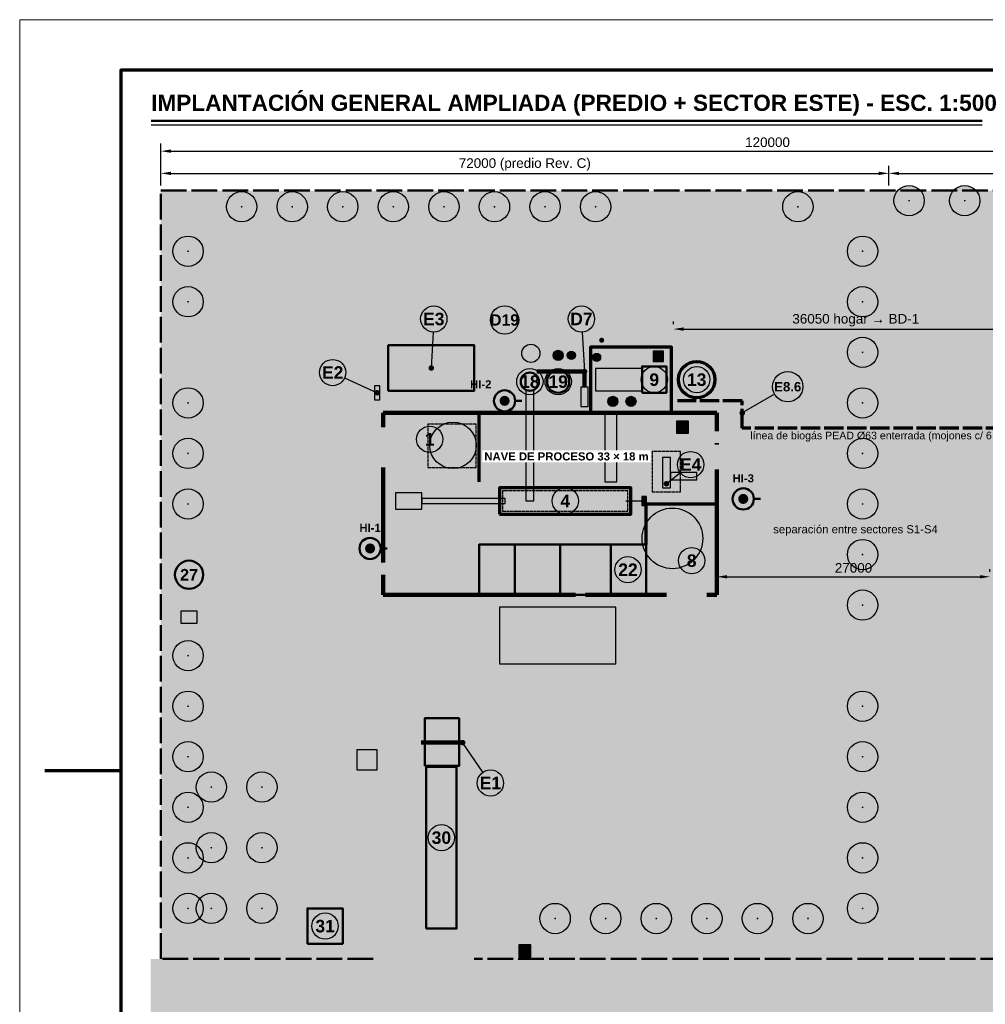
# Model space of a CAD drawing. Header units: millimetres. Extents: x 0 to 420, y 0 to 297.
# Tile 2 of 3: x 0 to 191, y 102 to 297. Entities that reach past the tile are written whole.
import ezdxf
from ezdxf.enums import TextEntityAlignment as Align

# ---------------------------------------------------------------- set-up
doc = ezdxf.new("R2010")
doc.units = ezdxf.units.MM
doc.header["$LTSCALE"] = 0.5
doc.linetypes.add('DASHED', pattern=[1.524, 1.27, -0.254])
for name, color, linetype, lineweight in [('CONTORNO', 7, 'CONTINUOUS', 50), ('COTAS', 7, 'CONTINUOUS', 25), ('FINO', 7, 'CONTINUOUS', 25), ('HOJA', 8, 'CONTINUOUS', 13), ('RECUADRO', 7, 'CONTINUOUS', 70), ('RELLENO', 9, 'CONTINUOUS', 13), ('TEXTO', 7, 'CONTINUOUS', 25)]:
    doc.layers.add(name, color=color, linetype=linetype, lineweight=lineweight)
doc.styles.add('NEGRITA', font='arialbd.ttf')
doc.styles.get("Standard").update_dxf_attribs({"font": 'arial.ttf'})
doc.dimstyles.new('IRAM', dxfattribs={"dimtxt": 2.5, "dimasz": 2.5, "dimexe": 1.5, "dimexo": 1, "dimgap": 0.8, "dimtad": 1, "dimdec": 1, "dimtxsty": 'Standard', "dimcen": 2.5, "dimazin": 3, "dimtfac": 1, "dimtmove": 0, "dimatfit": 3})

msp = doc.modelspace()

# ---------------------------------------------------------------- hatches: boundary and pattern name
at = {"layer": 'COTAS'}
h = msp.add_hatch(color=7, dxfattribs=at)
edge = h.paths.add_edge_path()
edge.add_arc((81.4, 228.1), 0.55, 0, 360)
h = msp.add_hatch(color=7, dxfattribs=at)
edge = h.paths.add_edge_path()
edge.add_arc((111.7, 227.4), 0.55, 0, 360)
h = msp.add_hatch(color=7, dxfattribs=at)
edge = h.paths.add_edge_path()
edge.add_arc((70.7, 223.2), 0.55, 0, 360)
h = msp.add_hatch(color=7, dxfattribs=at)
edge = h.paths.add_edge_path()
edge.add_arc((142.9, 219.2), 0.55, 0, 360)
h = msp.add_hatch(color=7, dxfattribs=at)
edge = h.paths.add_edge_path()
edge.add_arc((127.9, 205.2), 0.55, 0, 360)
h = msp.add_hatch(color=7, dxfattribs=at)
edge = h.paths.add_edge_path()
edge.add_arc((87.6, 154), 0.55, 0, 360)
at = {"layer": 'RELLENO', "true_color": 0xe8f1e0}
msp.add_hatch(color=7, dxfattribs=at).paths.add_polyline_path([(27.9, 111.2), (267.9, 111.2), (267.9, 263.2), (27.9, 263.2)])
at = {"layer": 'RELLENO', "true_color": 0xd0e4c4}
h = msp.add_hatch(color=7, dxfattribs=at)
edge = h.paths.add_edge_path()
edge.add_arc((43.9, 260), 3, 0, 360)
h = msp.add_hatch(color=7, dxfattribs=at)
edge = h.paths.add_edge_path()
edge.add_arc((53.9, 260), 3, 0, 360)
h = msp.add_hatch(color=7, dxfattribs=at)
edge = h.paths.add_edge_path()
edge.add_arc((63.9, 260), 3, 0, 360)
h = msp.add_hatch(color=7, dxfattribs=at)
edge = h.paths.add_edge_path()
edge.add_arc((73.9, 260), 3, 0, 360)
h = msp.add_hatch(color=7, dxfattribs=at)
edge = h.paths.add_edge_path()
edge.add_arc((83.9, 260), 3, 0, 360)
h = msp.add_hatch(color=7, dxfattribs=at)
edge = h.paths.add_edge_path()
edge.add_arc((93.9, 260), 3, 0, 360)
h = msp.add_hatch(color=7, dxfattribs=at)
edge = h.paths.add_edge_path()
edge.add_arc((103.9, 260), 3, 0, 360)
h = msp.add_hatch(color=7, dxfattribs=at)
edge = h.paths.add_edge_path()
edge.add_arc((113.9, 260), 3, 0, 360)
h = msp.add_hatch(color=7, dxfattribs=at)
edge = h.paths.add_edge_path()
edge.add_arc((153.9, 260), 3, 0, 360)
h = msp.add_hatch(color=7, dxfattribs=at)
edge = h.paths.add_edge_path()
edge.add_arc((175.9, 261.2), 3, 0, 360)
h = msp.add_hatch(color=7, dxfattribs=at)
edge = h.paths.add_edge_path()
edge.add_arc((186.9, 261.2), 3, 0, 360)
at = {"layer": 'RELLENO', "true_color": 0x46783c}
h = msp.add_hatch(color=7, dxfattribs=at)
edge = h.paths.add_edge_path()
edge.add_arc((175.9, 261.2), 0.18, 0, 360)
h = msp.add_hatch(color=7, dxfattribs=at)
edge = h.paths.add_edge_path()
edge.add_arc((186.9, 261.2), 0.18, 0, 360)
h = msp.add_hatch(color=7, dxfattribs=at)
edge = h.paths.add_edge_path()
edge.add_arc((43.9, 260), 0.18, 0, 360)
h = msp.add_hatch(color=7, dxfattribs=at)
edge = h.paths.add_edge_path()
edge.add_arc((53.9, 260), 0.18, 0, 360)
h = msp.add_hatch(color=7, dxfattribs=at)
edge = h.paths.add_edge_path()
edge.add_arc((63.9, 260), 0.18, 0, 360)
h = msp.add_hatch(color=7, dxfattribs=at)
edge = h.paths.add_edge_path()
edge.add_arc((73.9, 260), 0.18, 0, 360)
h = msp.add_hatch(color=7, dxfattribs=at)
edge = h.paths.add_edge_path()
edge.add_arc((83.9, 260), 0.18, 0, 360)
h = msp.add_hatch(color=7, dxfattribs=at)
edge = h.paths.add_edge_path()
edge.add_arc((93.9, 260), 0.18, 0, 360)
h = msp.add_hatch(color=7, dxfattribs=at)
edge = h.paths.add_edge_path()
edge.add_arc((103.9, 260), 0.18, 0, 360)
h = msp.add_hatch(color=7, dxfattribs=at)
edge = h.paths.add_edge_path()
edge.add_arc((113.9, 260), 0.18, 0, 360)
h = msp.add_hatch(color=7, dxfattribs=at)
edge = h.paths.add_edge_path()
edge.add_arc((153.9, 260), 0.18, 0, 360)
at = {"layer": 'RELLENO', "true_color": 0xd9d9d9}
h = msp.add_hatch(color=7, dxfattribs=at)
h.paths.add_polyline_path([(37.28, 232.94), (37.3, 235.76), (37.64, 238.48), (38.28, 241.18), (39.26, 243.74), (39.66, 244.46), (39.86, 245.26), (39.9, 254.48), (40.08, 254.9), (40.54, 255.18), (60.72, 255.3), (62.66, 255.2), (122.26, 255.2), (123.94, 255.66), (126.04, 256.68), (128.86, 257.56), (131.62, 258.02), (134.48, 258.14), (137.34, 257.86), (140.14, 257.24), (145.26, 255.22), (159.1, 255.2), (159.54, 255.06), (159.9, 254.4), (159.9, 199.44), (160, 198.72), (160.62, 197.12), (160.36, 196.06), (160.34, 195.28), (159.92, 194), (159.9, 184.44), (160, 183.76), (160.46, 182.58), (161.02, 181.7), (162.14, 178.82), (162.84, 175.82), (163.08, 172.74), (162.86, 169.64), (162.16, 166.64), (161.66, 165.18), (160.52, 162.94), (159.94, 161.4), (159.9, 153.6), (159.76, 153.16), (159.1, 152.8), (150.66, 152.78), (146.5, 151.82), (143.18, 151.66), (139.88, 152.08), (137.28, 152.78), (132.36, 152.84), (131.92, 153.16), (131.58, 153.98), (131.14, 154.56), (130.4, 155.02), (129.7, 155.2), (124.82, 155.18), (122.28, 154.7), (121.5, 154.74), (120.62, 154.56), (117.38, 154.72), (116.56, 154.96), (114.64, 155.2), (93.16, 155.2), (92.52, 155.12), (91.4, 154.66), (90.16, 153.74), (89.8, 153.14), (89.64, 152.44), (89.7, 151.62), (90.02, 150.8), (90.3, 149.16), (90.44, 147.42), (90.28, 144.18), (89.98, 142.46), (88.96, 139.3), (87.14, 135.88), (86.9, 134.82), (86.92, 120.2), (87.46, 118.58), (88.02, 117.7), (89.14, 114.82), (89.56, 113.34), (89.68, 111.72), (89.38, 111.34), (88.94, 111.2), (73.7, 111.2), (73.26, 111.34), (72.9, 112), (72.9, 152.8), (72.8, 153.52), (72.36, 154.3), (71.64, 154.9), (70.94, 155.16), (66.86, 155.16), (65.08, 154.42), (64.3, 153.86), (63.44, 153.56), (62.8, 153.14), (61.16, 152.54), (58, 151.82), (54.68, 151.66), (51.38, 152.08), (49.78, 152.5), (46.7, 153.74), (45.96, 154.28), (44.28, 155.1), (40.54, 155.22), (40.2, 155.38), (39.94, 155.76), (39.9, 167.68), (39.62, 171.28), (39.9, 173.62), (39.88, 180.78), (38.2, 186.28), (37.78, 188.8), (37.6, 191.44), (37.68, 193.98), (38, 196.6), (38.6, 199.12), (39.88, 202.78), (39.9, 222.68), (39.56, 224.12), (38.6, 226.28), (37.84, 228.92)])
h.paths.add_polyline_path([(61.14, 169.78), (64, 171.26), (67.16, 172.28), (68.88, 172.58), (72.12, 172.74), (75.42, 172.32), (77.02, 171.9), (80.1, 170.66), (80.86, 170.1), (82.74, 169.26), (87.36, 169.3), (88.18, 169.74), (88.88, 170.54), (89.98, 171.02), (90.84, 171.82), (91.3, 171.9), (92.4, 171.64), (93.12, 171.72), (93.82, 172.04), (94.46, 172.68), (94.88, 173.82), (94.9, 180.08), (95.08, 180.5), (95.54, 180.78), (117.7, 180.8), (118.38, 180.96), (119, 181.32), (119.56, 181.98), (119.98, 182.9), (120.52, 183.2), (143.5, 183.2), (144.4, 183.38), (145.04, 183.76), (145.7, 184.66), (145.9, 185.6), (145.88, 213.06), (145.48, 214.14), (144.44, 215), (143.72, 215.18), (140.54, 215.22), (140.2, 215.38), (139.94, 215.76), (139.9, 234.4), (140.08, 234.9), (140.46, 235.16), (143.94, 235.24), (144.64, 235.5), (145.22, 235.92), (145.72, 236.7), (145.9, 237.6), (145.84, 239.28), (145.34, 240.34), (144.44, 241), (143.5, 241.2), (56.3, 241.2), (55.4, 241.02), (54.76, 240.64), (54.2, 239.94), (53.92, 239.06), (53.9, 233.6), (54.2, 232.46), (55.16, 231.5), (56.3, 231.2), (71.18, 231.2), (71.66, 230.96), (71.9, 230.48), (71.8, 195.62), (71.48, 195.3), (71.1, 195.2), (56.04, 195.18), (55.18, 194.92), (54.62, 194.52), (54.2, 193.94), (53.94, 193.24), (53.9, 176.28), (54.02, 175.52), (55.24, 173.1), (56.18, 171.92), (57.2, 170.96), (58.5, 170.1), (59.46, 169.66), (60.24, 169.56)], flags=16)
at = {"layer": 'RELLENO', "true_color": 0xd0e4c4}
h = msp.add_hatch(color=7, dxfattribs=at)
edge = h.paths.add_edge_path()
edge.add_arc((33.3, 251.2), 3, 0, 360)
h = msp.add_hatch(color=7, dxfattribs=at)
edge = h.paths.add_edge_path()
edge.add_arc((166.7, 251.2), 3, 0, 360)
at = {"layer": 'RELLENO', "true_color": 0x46783c}
h = msp.add_hatch(color=7, dxfattribs=at)
edge = h.paths.add_edge_path()
edge.add_arc((33.3, 251.2), 0.18, 0, 360)
h = msp.add_hatch(color=7, dxfattribs=at)
edge = h.paths.add_edge_path()
edge.add_arc((166.7, 251.2), 0.18, 0, 360)
at = {"layer": 'RELLENO', "true_color": 0xd0e4c4}
h = msp.add_hatch(color=7, dxfattribs=at)
edge = h.paths.add_edge_path()
edge.add_arc((33.3, 241.2), 3, 0, 360)
h = msp.add_hatch(color=7, dxfattribs=at)
edge = h.paths.add_edge_path()
edge.add_arc((166.7, 241.2), 3, 0, 360)
at = {"layer": 'RELLENO', "true_color": 0x46783c}
h = msp.add_hatch(color=7, dxfattribs=at)
edge = h.paths.add_edge_path()
edge.add_arc((33.3, 241.2), 0.18, 0, 360)
at = {"layer": 'RELLENO', "true_color": 0xfff3d6}
h = msp.add_hatch(color=7, dxfattribs=at)
edge = h.paths.add_edge_path()
edge.add_arc((81.9, 237.8), 2.6, 0, 360)
h = msp.add_hatch(color=7, dxfattribs=at)
edge = h.paths.add_edge_path()
edge.add_arc((95.9, 237.6), 2.8, 0, 360)
h = msp.add_hatch(color=7, dxfattribs=at)
edge = h.paths.add_edge_path()
edge.add_arc((111.1, 237.8), 2.6, 0, 360)
at = {"layer": 'RELLENO', "true_color": 0x46783c}
h = msp.add_hatch(color=7, dxfattribs=at)
edge = h.paths.add_edge_path()
edge.add_arc((166.7, 241.2), 0.18, 0, 360)
at = {"layer": 'RELLENO', "true_color": 0x282828}
h = msp.add_hatch(color=7, dxfattribs=at)
edge = h.paths.add_edge_path()
edge.add_arc((115.1, 233.6), 0.5, 0, 360)
at = {"layer": 'RELLENO', "true_color": 0xcecece}
for points in [[(139.9, 215.2), (145.9, 215.2), (145.9, 235.2), (139.9, 235.2)], [(53.9, 195.2), (71.9, 195.2), (71.9, 231.2), (53.9, 231.2)], [(119.9, 169.2), (145.9, 169.2), (145.9, 183.2), (119.9, 183.2)]]:
    msp.add_hatch(color=7, dxfattribs=at).paths.add_polyline_path(points)
at = {"layer": 'RELLENO', "true_color": 0xd0e4c4}
h = msp.add_hatch(color=7, dxfattribs=at)
edge = h.paths.add_edge_path()
edge.add_arc((166.7, 231.2), 3, 0, 360)
at = {"layer": 'RELLENO', "true_color": 0xc4a078}
msp.add_hatch(color=7, dxfattribs=at).paths.add_polyline_path([(72.9, 223.6), (89.9, 223.6), (89.9, 232.6), (72.9, 232.6)])
at = {"layer": 'RELLENO', "true_color": 0xcddef0}
h = msp.add_hatch(color=7, dxfattribs=at)
edge = h.paths.add_edge_path()
edge.add_arc((101.1, 231), 1.8, 0, 360)
at = {"layer": 'RELLENO', "true_color": 0xf0ded6}
msp.add_hatch(color=7, dxfattribs=at).paths.add_polyline_path([(112.9, 219.2), (128.9, 219.2), (128.9, 232.2), (112.9, 232.2)])
at = {"layer": 'RELLENO', "true_color": 0xffffff}
h = msp.add_hatch(color=7, dxfattribs=at)
edge = h.paths.add_edge_path()
edge.add_arc((106.5, 230.6), 1, 0, 360)
at = {"layer": 'RELLENO', "true_color": 0x969696}
h = msp.add_hatch(color=7, dxfattribs=at)
edge = h.paths.add_edge_path()
edge.add_arc((109.1, 230.6), 0.8, 0, 360)
at = {"layer": 'RELLENO', "true_color": 0xffffff}
h = msp.add_hatch(color=7, dxfattribs=at)
edge = h.paths.add_edge_path()
edge.add_arc((114.1, 230.2), 0.8, 0, 360)
for points in [[(125.3, 229.4), (127.3, 229.4), (127.3, 231.4), (125.3, 231.4)], [(90.9, 183.2), (97.9, 183.2), (97.9, 193.2), (90.9, 193.2)], [(97.9, 183.2), (106.9, 183.2), (106.9, 193.2), (97.9, 193.2)], [(106.9, 183.2), (116.9, 183.2), (116.9, 193.2), (106.9, 193.2)], [(116.9, 183.2), (123.9, 183.2), (123.9, 193.2), (116.9, 193.2)], [(66.7, 148.6), (70.7, 148.6), (70.7, 152.6), (66.7, 152.6)], [(56.9, 114.2), (63.9, 114.2), (63.9, 121.2), (56.9, 121.2)]]:
    msp.add_hatch(color=7, dxfattribs=at).paths.add_polyline_path(points)
at = {"layer": 'RELLENO', "true_color": 0x46783c}
h = msp.add_hatch(color=7, dxfattribs=at)
edge = h.paths.add_edge_path()
edge.add_arc((166.7, 231.2), 0.18, 0, 360)
at = {"layer": 'RELLENO', "true_color": 0xfff3d6}
h = msp.add_hatch(color=7, dxfattribs=at)
edge = h.paths.add_edge_path()
edge.add_arc((61.9, 227.2), 2.6, 0, 360)
at = {"layer": 'RELLENO', "true_color": 0xffffff}
h = msp.add_hatch(color=7, dxfattribs=at)
edge = h.paths.add_edge_path()
edge.add_arc((100.9, 225.4), 2.6, 0, 360)
h = msp.add_hatch(color=7, dxfattribs=at)
edge = h.paths.add_edge_path()
edge.add_arc((106.5, 225.4), 2.6, 0, 360)
at = {"layer": 'RELLENO', "true_color": 0xe1e1e1}
msp.add_hatch(color=7, dxfattribs=at).paths.add_polyline_path([(113.9, 223.6), (123.1, 223.6), (123.1, 228), (113.9, 228)])
at = {"layer": 'RELLENO', "true_color": 0xffffff}
h = msp.add_hatch(color=7, dxfattribs=at)
edge = h.paths.add_edge_path()
edge.add_arc((125.5, 225.8), 2.6, 0, 360)
at = {"layer": 'RELLENO', "true_color": 0xd6ba96}
for points in [[(123.1, 223.2), (127.9, 223.2), (127.9, 228.4), (123.1, 228.4)], [(111, 220.5), (112.4, 220.5), (112.4, 224.3), (111, 224.3)], [(74.32, 200.2), (79.52, 200.2), (79.52, 203.4), (74.32, 203.4)]]:
    msp.add_hatch(color=7, dxfattribs=at).paths.add_polyline_path(points)
at = {"layer": 'RELLENO', "true_color": 0xffffff}
h = msp.add_hatch(color=7, dxfattribs=at)
edge = h.paths.add_edge_path()
edge.add_arc((133.9, 225.8), 3.6, 0, 360)
h = msp.add_hatch(color=7, dxfattribs=at)
edge = h.paths.add_edge_path()
edge.add_arc((133.9, 225.8), 2.6, 0, 360)
h = msp.add_hatch(color=7, dxfattribs=at)
edge = h.paths.add_edge_path()
edge.add_arc((100.9, 225.4), 1.8, 0, 360)
h = msp.add_hatch(color=7, dxfattribs=at)
edge = h.paths.add_edge_path()
edge.add_arc((106.5, 225.4), 2.2, 0, 360)
at = {"layer": 'RELLENO', "true_color": 0xfff3d6}
h = msp.add_hatch(color=7, dxfattribs=at)
edge = h.paths.add_edge_path()
edge.add_arc((151.9, 224.4), 3, 0, 360)
at = {"layer": 'RELLENO', "true_color": 0xd0e4c4}
h = msp.add_hatch(color=7, dxfattribs=at)
edge = h.paths.add_edge_path()
edge.add_arc((33.3, 221.2), 3, 0, 360)
at = {"layer": 'RELLENO', "true_color": 0x285aaa}
msp.add_hatch(color=7, dxfattribs=at).paths.add_polyline_path([(70.2, 221.8), (71.2, 221.8), (71.2, 224.6), (70.2, 224.6)])
at = {"layer": 'RELLENO', "true_color": 0xd0e4c4}
h = msp.add_hatch(color=7, dxfattribs=at)
edge = h.paths.add_edge_path()
edge.add_arc((166.7, 221.2), 3, 0, 360)
at = {"layer": 'RELLENO', "true_color": 0xffffff}
h = msp.add_hatch(color=7, dxfattribs=at)
edge = h.paths.add_edge_path()
edge.add_arc((95.9, 221.6), 2.1, 0, 360)
at = {"layer": 'RELLENO', "true_color": 0xc8102e}
h = msp.add_hatch(color=7, dxfattribs=at)
edge = h.paths.add_edge_path()
edge.add_arc((95.9, 221.6), 1, 0, 360)
at = {"layer": 'RELLENO', "true_color": 0xc8e6d2}
msp.add_hatch(color=7, dxfattribs=at).paths.add_polyline_path([(100.1, 201.8), (101.7, 201.8), (101.7, 223.6), (100.1, 223.6)])
at = {"layer": 'RELLENO', "true_color": 0xffffff}
h = msp.add_hatch(color=7, dxfattribs=at)
edge = h.paths.add_edge_path()
edge.add_arc((117.3, 221.5), 1, 0, 360)
h = msp.add_hatch(color=7, dxfattribs=at)
edge = h.paths.add_edge_path()
edge.add_arc((120.9, 221.5), 1, 0, 360)
at = {"layer": 'RELLENO', "true_color": 0x46783c}
h = msp.add_hatch(color=7, dxfattribs=at)
edge = h.paths.add_edge_path()
edge.add_arc((33.3, 221.2), 0.18, 0, 360)
h = msp.add_hatch(color=7, dxfattribs=at)
edge = h.paths.add_edge_path()
edge.add_arc((166.7, 221.2), 0.18, 0, 360)
at = {"layer": 'RELLENO', "true_color": 0xf0e6d6}
for points in [[(71.9, 183.2), (90.9, 183.2), (90.9, 219.2), (71.9, 219.2)], [(123.9, 183.2), (137.9, 183.2), (137.9, 201.2), (123.9, 201.2)]]:
    msp.add_hatch(color=7, dxfattribs=at).paths.add_polyline_path(points)
at = {"layer": 'RELLENO', "true_color": 0xf8cdcd}
msp.add_hatch(color=7, dxfattribs=at).paths.add_polyline_path([(115.7, 205.6), (118.1, 205.6), (118.1, 219.2), (115.7, 219.2)])
at = {"layer": 'RELLENO', "true_color": 0xe2e8f0}
msp.add_hatch(color=7, dxfattribs=at).paths.add_polyline_path([(123.9, 201.2), (137.9, 201.2), (137.9, 219.2), (123.9, 219.2)])
at = {"layer": 'RELLENO', "true_color": 0xffffff}
h = msp.add_hatch(color=7, dxfattribs=at)
edge = h.paths.add_edge_path()
edge.add_arc((81.1, 214), 2.6, 0, 360)
at = {"layer": 'RELLENO', "true_color": 0xd6ba96}
h = msp.add_hatch(color=7, dxfattribs=at)
edge = h.paths.add_edge_path()
edge.add_arc((85.7, 212.8), 4.6, 0, 360)
at = {"layer": 'RELLENO', "true_color": 0xd7dce1}
msp.add_hatch(color=7, dxfattribs=at).paths.add_polyline_path([(129.9, 215.2), (132.3, 215.2), (132.3, 217.6), (129.9, 217.6)])
at = {"layer": 'RELLENO', "true_color": 0xd0e4c4}
h = msp.add_hatch(color=7, dxfattribs=at)
edge = h.paths.add_edge_path()
edge.add_arc((33.3, 211.2), 3, 0, 360)
h = msp.add_hatch(color=7, dxfattribs=at)
edge = h.paths.add_edge_path()
edge.add_arc((166.7, 211.2), 3, 0, 360)
at = {"layer": 'RELLENO', "true_color": 0x46783c}
h = msp.add_hatch(color=7, dxfattribs=at)
edge = h.paths.add_edge_path()
edge.add_arc((33.3, 211.2), 0.18, 0, 360)
at = {"layer": 'RELLENO', "true_color": 0xebebeb}
msp.add_hatch(color=7, dxfattribs=at).paths.add_polyline_path([(127.1, 204.4), (128.7, 204.4), (128.7, 210.4), (127.1, 210.4)])
at = {"layer": 'RELLENO', "true_color": 0xfff3d6}
h = msp.add_hatch(color=7, dxfattribs=at)
edge = h.paths.add_edge_path()
edge.add_arc((132.7, 209), 2.6, 0, 360)
at = {"layer": 'RELLENO', "true_color": 0x46783c}
h = msp.add_hatch(color=7, dxfattribs=at)
edge = h.paths.add_edge_path()
edge.add_arc((166.7, 211.2), 0.18, 0, 360)
at = {"layer": 'RELLENO', "true_color": 0xfafafa}
msp.add_hatch(color=7, dxfattribs=at).paths.add_polyline_path([(128.7, 206), (133.9, 206), (133.9, 207.4), (128.7, 207.4)])
at = {"layer": 'RELLENO', "true_color": 0xd0e4c4}
h = msp.add_hatch(color=7, dxfattribs=at)
edge = h.paths.add_edge_path()
edge.add_arc((33.3, 201.2), 3, 0, 360)
at = {"layer": 'RELLENO', "true_color": 0xf2f2f2}
msp.add_hatch(color=7, dxfattribs=at).paths.add_polyline_path([(94.9, 199.2), (120.9, 199.2), (120.9, 204.4), (94.9, 204.4)])
at = {"layer": 'RELLENO', "true_color": 0xffffff}
h = msp.add_hatch(color=7, dxfattribs=at)
edge = h.paths.add_edge_path()
edge.add_arc((107.9, 201.8), 2.6, 0, 360)
at = {"layer": 'RELLENO', "true_color": 0xbebebe}
msp.add_hatch(color=7, dxfattribs=at).paths.add_polyline_path([(123.05, 200.9), (123.95, 200.9), (123.95, 202.7), (123.05, 202.7)])
at = {"layer": 'RELLENO', "true_color": 0xffffff}
h = msp.add_hatch(color=7, dxfattribs=at)
edge = h.paths.add_edge_path()
edge.add_arc((143.1, 202.2), 2.1, 0, 360)
at = {"layer": 'RELLENO', "true_color": 0xc8102e}
h = msp.add_hatch(color=7, dxfattribs=at)
edge = h.paths.add_edge_path()
edge.add_arc((143.1, 202.2), 1, 0, 360)
at = {"layer": 'RELLENO', "true_color": 0xd0e4c4}
h = msp.add_hatch(color=7, dxfattribs=at)
edge = h.paths.add_edge_path()
edge.add_arc((166.7, 201.2), 3, 0, 360)
at = {"layer": 'RELLENO', "true_color": 0x46783c}
h = msp.add_hatch(color=7, dxfattribs=at)
edge = h.paths.add_edge_path()
edge.add_arc((33.3, 201.2), 0.18, 0, 360)
at = {"layer": 'RELLENO', "true_color": 0xeee8dc}
msp.add_hatch(color=7, dxfattribs=at).paths.add_polyline_path([(79.52, 201.3), (96, 201.3), (96, 202.3), (79.52, 202.3)])
at = {"layer": 'RELLENO', "true_color": 0x46783c}
h = msp.add_hatch(color=7, dxfattribs=at)
edge = h.paths.add_edge_path()
edge.add_arc((166.7, 201.2), 0.18, 0, 360)
at = {"layer": 'RELLENO', "true_color": 0xd6ba96}
h = msp.add_hatch(color=7, dxfattribs=at)
edge = h.paths.add_edge_path()
edge.add_arc((129.1, 194.4), 6, 0, 360)
at = {"layer": 'RELLENO', "true_color": 0xffffff}
h = msp.add_hatch(color=7, dxfattribs=at)
edge = h.paths.add_edge_path()
edge.add_arc((69.3, 192.4), 2.1, 0, 360)
at = {"layer": 'RELLENO', "true_color": 0xc8102e}
h = msp.add_hatch(color=7, dxfattribs=at)
edge = h.paths.add_edge_path()
edge.add_arc((69.3, 192.4), 1, 0, 360)
at = {"layer": 'RELLENO', "true_color": 0xd0e4c4}
h = msp.add_hatch(color=7, dxfattribs=at)
edge = h.paths.add_edge_path()
edge.add_arc((166.7, 191.2), 3, 0, 360)
at = {"layer": 'RELLENO', "true_color": 0xffffff}
h = msp.add_hatch(color=7, dxfattribs=at)
edge = h.paths.add_edge_path()
edge.add_arc((132.9, 190), 2.6, 0, 360)
at = {"layer": 'RELLENO', "true_color": 0x46783c}
h = msp.add_hatch(color=7, dxfattribs=at)
edge = h.paths.add_edge_path()
edge.add_arc((166.7, 191.2), 0.18, 0, 360)
at = {"layer": 'RELLENO', "true_color": 0xffffff}
h = msp.add_hatch(color=7, dxfattribs=at)
edge = h.paths.add_edge_path()
edge.add_arc((33.5, 187.2), 2.8, 0, 360)
h = msp.add_hatch(color=7, dxfattribs=at)
edge = h.paths.add_edge_path()
edge.add_arc((120.3, 188.2), 2.6, 0, 360)
at = {"layer": 'RELLENO', "true_color": 0xd0e4c4}
h = msp.add_hatch(color=7, dxfattribs=at)
edge = h.paths.add_edge_path()
edge.add_arc((166.7, 181.2), 3, 0, 360)
at = {"layer": 'RELLENO', "true_color": 0x46783c}
h = msp.add_hatch(color=7, dxfattribs=at)
edge = h.paths.add_edge_path()
edge.add_arc((166.7, 181.2), 0.18, 0, 360)
at = {"layer": 'RELLENO', "true_color": 0xd2d2d2}
msp.add_hatch(color=7, dxfattribs=at).paths.add_polyline_path([(94.9, 169.6), (117.9, 169.6), (117.9, 180.8), (94.9, 180.8)])
at = {"layer": 'RELLENO', "true_color": 0xd0d8e4}
msp.add_hatch(color=7, dxfattribs=at).paths.add_polyline_path([(159.9, 165.2), (263.9, 165.2), (263.9, 179.2), (159.9, 179.2)])
at = {"layer": 'RELLENO', "true_color": 0xd0e4c4}
h = msp.add_hatch(color=7, dxfattribs=at)
edge = h.paths.add_edge_path()
edge.add_arc((33.3, 171.2), 3, 0, 360)
at = {"layer": 'RELLENO', "true_color": 0x46783c}
h = msp.add_hatch(color=7, dxfattribs=at)
edge = h.paths.add_edge_path()
edge.add_arc((33.3, 171.2), 0.18, 0, 360)
at = {"layer": 'RELLENO', "true_color": 0xd0e4c4}
h = msp.add_hatch(color=7, dxfattribs=at)
edge = h.paths.add_edge_path()
edge.add_arc((33.3, 161.2), 3, 0, 360)
h = msp.add_hatch(color=7, dxfattribs=at)
edge = h.paths.add_edge_path()
edge.add_arc((166.7, 161.2), 3, 0, 360)
at = {"layer": 'RELLENO', "true_color": 0x46783c}
h = msp.add_hatch(color=7, dxfattribs=at)
edge = h.paths.add_edge_path()
edge.add_arc((33.3, 161.2), 0.18, 0, 360)
h = msp.add_hatch(color=7, dxfattribs=at)
edge = h.paths.add_edge_path()
edge.add_arc((166.7, 161.2), 0.18, 0, 360)
at = {"layer": 'RELLENO', "true_color": 0xa6d4c4}
msp.add_hatch(color=7, dxfattribs=at).paths.add_polyline_path([(80.1, 149.4), (86.9, 149.4), (86.9, 158.8), (80.1, 158.8)])
at = {"layer": 'RELLENO', "true_color": 0xd0e4c4}
h = msp.add_hatch(color=7, dxfattribs=at)
edge = h.paths.add_edge_path()
edge.add_arc((33.3, 151.2), 3, 0, 360)
h = msp.add_hatch(color=7, dxfattribs=at)
edge = h.paths.add_edge_path()
edge.add_arc((166.7, 151.2), 3, 0, 360)
at = {"layer": 'RELLENO', "true_color": 0x46783c}
h = msp.add_hatch(color=7, dxfattribs=at)
edge = h.paths.add_edge_path()
edge.add_arc((33.3, 151.2), 0.18, 0, 360)
h = msp.add_hatch(color=7, dxfattribs=at)
edge = h.paths.add_edge_path()
edge.add_arc((166.7, 151.2), 0.18, 0, 360)
at = {"layer": 'RELLENO', "true_color": 0xd0e4c4}
h = msp.add_hatch(color=7, dxfattribs=at)
edge = h.paths.add_edge_path()
edge.add_arc((37.9, 145.2), 3, 0, 360)
h = msp.add_hatch(color=7, dxfattribs=at)
edge = h.paths.add_edge_path()
edge.add_arc((47.9, 145.2), 3, 0, 360)
at = {"layer": 'RELLENO', "true_color": 0x96a6a6}
msp.add_hatch(color=7, dxfattribs=at).paths.add_polyline_path([(80.4, 117.2), (86.4, 117.2), (86.4, 149.2), (80.4, 149.2)])
at = {"layer": 'RELLENO', "true_color": 0xfff3d6}
h = msp.add_hatch(color=7, dxfattribs=at)
edge = h.paths.add_edge_path()
edge.add_arc((93.1, 146), 2.6, 0, 360)
at = {"layer": 'RELLENO', "true_color": 0xd0e4c4}
h = msp.add_hatch(color=7, dxfattribs=at)
edge = h.paths.add_edge_path()
edge.add_arc((33.3, 141.2), 3, 0, 360)
at = {"layer": 'RELLENO', "true_color": 0x46783c}
h = msp.add_hatch(color=7, dxfattribs=at)
edge = h.paths.add_edge_path()
edge.add_arc((37.9, 145.2), 0.18, 0, 360)
h = msp.add_hatch(color=7, dxfattribs=at)
edge = h.paths.add_edge_path()
edge.add_arc((47.9, 145.2), 0.18, 0, 360)
at = {"layer": 'RELLENO', "true_color": 0xd0e4c4}
h = msp.add_hatch(color=7, dxfattribs=at)
edge = h.paths.add_edge_path()
edge.add_arc((166.7, 141.2), 3, 0, 360)
at = {"layer": 'RELLENO', "true_color": 0x46783c}
h = msp.add_hatch(color=7, dxfattribs=at)
edge = h.paths.add_edge_path()
edge.add_arc((33.3, 141.2), 0.18, 0, 360)
h = msp.add_hatch(color=7, dxfattribs=at)
edge = h.paths.add_edge_path()
edge.add_arc((166.7, 141.2), 0.18, 0, 360)
at = {"layer": 'RELLENO', "true_color": 0xffffff}
h = msp.add_hatch(color=7, dxfattribs=at)
edge = h.paths.add_edge_path()
edge.add_arc((83.4, 135.2), 2.6, 0, 360)
at = {"layer": 'RELLENO', "true_color": 0xd0e4c4}
h = msp.add_hatch(color=7, dxfattribs=at)
edge = h.paths.add_edge_path()
edge.add_arc((37.9, 133.2), 3, 0, 360)
h = msp.add_hatch(color=7, dxfattribs=at)
edge = h.paths.add_edge_path()
edge.add_arc((47.9, 133.2), 3, 0, 360)
h = msp.add_hatch(color=7, dxfattribs=at)
edge = h.paths.add_edge_path()
edge.add_arc((33.3, 131.2), 3, 0, 360)
at = {"layer": 'RELLENO', "true_color": 0x46783c}
h = msp.add_hatch(color=7, dxfattribs=at)
edge = h.paths.add_edge_path()
edge.add_arc((37.9, 133.2), 0.18, 0, 360)
h = msp.add_hatch(color=7, dxfattribs=at)
edge = h.paths.add_edge_path()
edge.add_arc((47.9, 133.2), 0.18, 0, 360)
at = {"layer": 'RELLENO', "true_color": 0xd0e4c4}
h = msp.add_hatch(color=7, dxfattribs=at)
edge = h.paths.add_edge_path()
edge.add_arc((166.7, 131.2), 3, 0, 360)
at = {"layer": 'RELLENO', "true_color": 0x46783c}
h = msp.add_hatch(color=7, dxfattribs=at)
edge = h.paths.add_edge_path()
edge.add_arc((33.3, 131.2), 0.18, 0, 360)
h = msp.add_hatch(color=7, dxfattribs=at)
edge = h.paths.add_edge_path()
edge.add_arc((166.7, 131.2), 0.18, 0, 360)
at = {"layer": 'RELLENO', "true_color": 0xd0e4c4}
h = msp.add_hatch(color=7, dxfattribs=at)
edge = h.paths.add_edge_path()
edge.add_arc((33.3, 121.2), 3, 0, 360)
h = msp.add_hatch(color=7, dxfattribs=at)
edge = h.paths.add_edge_path()
edge.add_arc((37.9, 121.2), 3, 0, 360)
h = msp.add_hatch(color=7, dxfattribs=at)
edge = h.paths.add_edge_path()
edge.add_arc((47.9, 121.2), 3, 0, 360)
h = msp.add_hatch(color=7, dxfattribs=at)
edge = h.paths.add_edge_path()
edge.add_arc((166.7, 121.2), 3, 0, 360)
at = {"layer": 'RELLENO', "true_color": 0x46783c}
h = msp.add_hatch(color=7, dxfattribs=at)
edge = h.paths.add_edge_path()
edge.add_arc((33.3, 121.2), 0.18, 0, 360)
h = msp.add_hatch(color=7, dxfattribs=at)
edge = h.paths.add_edge_path()
edge.add_arc((37.9, 121.2), 0.18, 0, 360)
h = msp.add_hatch(color=7, dxfattribs=at)
edge = h.paths.add_edge_path()
edge.add_arc((47.9, 121.2), 0.18, 0, 360)
at = {"layer": 'RELLENO', "true_color": 0xd0e4c4}
h = msp.add_hatch(color=7, dxfattribs=at)
edge = h.paths.add_edge_path()
edge.add_arc((105.9, 119.2), 3, 0, 360)
h = msp.add_hatch(color=7, dxfattribs=at)
edge = h.paths.add_edge_path()
edge.add_arc((115.9, 119.2), 3, 0, 360)
h = msp.add_hatch(color=7, dxfattribs=at)
edge = h.paths.add_edge_path()
edge.add_arc((125.9, 119.2), 3, 0, 360)
h = msp.add_hatch(color=7, dxfattribs=at)
edge = h.paths.add_edge_path()
edge.add_arc((135.9, 119.2), 3, 0, 360)
h = msp.add_hatch(color=7, dxfattribs=at)
edge = h.paths.add_edge_path()
edge.add_arc((145.9, 119.2), 3, 0, 360)
h = msp.add_hatch(color=7, dxfattribs=at)
edge = h.paths.add_edge_path()
edge.add_arc((155.9, 119.2), 3, 0, 360)
at = {"layer": 'RELLENO', "true_color": 0x46783c}
h = msp.add_hatch(color=7, dxfattribs=at)
edge = h.paths.add_edge_path()
edge.add_arc((166.7, 121.2), 0.18, 0, 360)
at = {"layer": 'RELLENO', "true_color": 0xffffff}
h = msp.add_hatch(color=7, dxfattribs=at)
edge = h.paths.add_edge_path()
edge.add_arc((60.4, 117.7), 2.6, 0, 360)
at = {"layer": 'RELLENO', "true_color": 0x46783c}
h = msp.add_hatch(color=7, dxfattribs=at)
edge = h.paths.add_edge_path()
edge.add_arc((105.9, 119.2), 0.18, 0, 360)
h = msp.add_hatch(color=7, dxfattribs=at)
edge = h.paths.add_edge_path()
edge.add_arc((115.9, 119.2), 0.18, 0, 360)
h = msp.add_hatch(color=7, dxfattribs=at)
edge = h.paths.add_edge_path()
edge.add_arc((125.9, 119.2), 0.18, 0, 360)
h = msp.add_hatch(color=7, dxfattribs=at)
edge = h.paths.add_edge_path()
edge.add_arc((135.9, 119.2), 0.18, 0, 360)
h = msp.add_hatch(color=7, dxfattribs=at)
edge = h.paths.add_edge_path()
edge.add_arc((145.9, 119.2), 0.18, 0, 360)
h = msp.add_hatch(color=7, dxfattribs=at)
edge = h.paths.add_edge_path()
edge.add_arc((155.9, 119.2), 0.18, 0, 360)
at = {"layer": 'RELLENO', "true_color": 0x505050}
msp.add_hatch(color=7, dxfattribs=at).paths.add_polyline_path([(98.7, 111.6), (101.1, 111.6), (101.1, 114), (98.7, 114)])
at = {"layer": 'RELLENO', "true_color": 0xe6e2dc}
msp.add_hatch(color=7, dxfattribs=at).paths.add_polyline_path([(25.9, 105.2), (270.9, 105.2), (270.9, 111.2), (25.9, 111.2)])
at = {"layer": 'RELLENO', "true_color": 0xd9d9d9}
msp.add_hatch(color=7, dxfattribs=at).paths.add_polyline_path([(63.94, 105.2), (64.8, 105.28), (64.94, 105.3), (65.08, 105.32), (65.82, 105.52), (65.96, 105.56), (66.08, 105.62), (66.78, 105.94), (66.9, 106), (67.02, 106.08), (67.64, 106.52), (67.76, 106.6), (67.86, 106.7), (68.4, 107.24), (68.5, 107.34), (68.58, 107.46), (69.02, 108.08), (69.1, 108.2), (69.16, 108.32), (69.48, 109.02), (69.54, 109.14), (69.58, 109.28), (69.78, 110.02), (69.8, 110.16), (69.82, 110.3), (69.9, 111.16), (69.9, 111.2), (69.94, 111.2), (89.86, 111.2), (89.9, 111.2), (89.9, 111.16), (89.94, 110.76), (89.96, 110.6), (90, 110.42), (90.04, 110.3), (90.06, 110.28), (90.06, 110.28), (90.06, 110.1), (90.06, 109.92), (90.1, 109.74), (90.22, 109.28), (90.26, 109.14), (90.32, 109.02), (90.64, 108.32), (90.7, 108.2), (90.78, 108.08), (91.22, 107.46), (91.3, 107.34), (91.4, 107.24), (91.94, 106.7), (92.04, 106.6), (92.16, 106.52), (92.78, 106.08), (92.9, 106), (93.02, 105.94), (93.72, 105.62), (93.84, 105.56), (93.98, 105.52), (94.72, 105.32), (94.86, 105.3), (95, 105.28), (95.86, 105.2), (95.88, 105.2), (95.86, 105.2), (63.94, 105.2), (63.92, 105.2)])
at = {"layer": 'RELLENO', "true_color": 0xbebfc1}
msp.add_hatch(color=7, dxfattribs=at).paths.add_polyline_path([(25.9, 91.2), (270.9, 91.2), (270.9, 105.2), (25.9, 105.2)])

# ---------------------------------------------------------------- linework, layer by layer
at = {"layer": 'CONTORNO'}
msp.add_line((26, 277), (190.32, 277), dxfattribs=at)
at = {"layer": 'CONTORNO', "true_color": 0xc8102e}
for p, q in [((98, 221.6), (99.3, 221.6)), ((145.2, 202.2), (146.5, 202.2)), ((71.4, 192.4), (72.7, 192.4))]:
    msp.add_line(p, q, dxfattribs=at)
at = {"layer": 'CONTORNO', "lineweight": 100}
for p, q in [((71.9, 219.2), (137.9, 219.2)), ((71.9, 216.4), (71.9, 219.2)), ((137.9, 215.6), (137.9, 219.2)), ((137.9, 213), (137.9, 213.2)), ((71.9, 189.6), (71.9, 208.4)), ((137.9, 183.2), (137.9, 208)), ((71.9, 183.2), (71.9, 187.2)), ((71.9, 183.2), (109.9, 183.2)), ((111.9, 183.2), (127.9, 183.2)), ((135.9, 183.2), (137.9, 183.2))]:
    msp.add_line(p, q, dxfattribs=at)
at = {"layer": 'CONTORNO', "lineweight": 70}
for p, q in [((90.9, 205.6), (90.9, 219.2)), ((123.9, 201.2), (137.9, 201.2)), ((123.9, 193.2), (123.9, 201.2))]:
    msp.add_line(p, q, dxfattribs=at)
at = {"layer": 'CONTORNO', "lineweight": 100, "true_color": 0x0b8a43}
msp.add_line((79.4, 154), (87.6, 154), dxfattribs=at)
at = {"layer": 'CONTORNO'}
for points in [[(72.9, 223.6), (89.9, 223.6), (89.9, 232.6), (72.9, 232.6)], [(90.9, 183.2), (97.9, 183.2), (97.9, 193.2), (90.9, 193.2)], [(97.9, 183.2), (106.9, 183.2), (106.9, 193.2), (97.9, 193.2)], [(106.9, 183.2), (116.9, 183.2), (116.9, 193.2), (106.9, 193.2)], [(116.9, 183.2), (123.9, 183.2), (123.9, 193.2), (116.9, 193.2)], [(80.1, 149.4), (86.9, 149.4), (86.9, 158.8), (80.1, 158.8)], [(80.4, 117.2), (86.4, 117.2), (86.4, 149.2), (80.4, 149.2)], [(56.9, 114.2), (63.9, 114.2), (63.9, 121.2), (56.9, 121.2)]]:
    msp.add_lwpolyline(points, close=True, dxfattribs=at)
at = {"layer": 'CONTORNO', "lineweight": 70}
for points in [[(112.9, 219.2), (128.9, 219.2), (128.9, 232.2), (112.9, 232.2)], [(94.9, 199.2), (120.9, 199.2), (120.9, 204.4), (94.9, 204.4)]]:
    msp.add_lwpolyline(points, close=True, dxfattribs=at)
at = {"layer": 'CONTORNO', "true_color": 0x8b5a2b}
msp.add_lwpolyline([(123.1, 223.2), (127.9, 223.2), (127.9, 228.4), (123.1, 228.4)], close=True, dxfattribs=at)
at = {"layer": 'CONTORNO', "lineweight": 100, "true_color": 0xe6781e}
msp.add_lwpolyline([(102.3, 227.4), (111.7, 227.4), (111.7, 224.3)], dxfattribs=at)
at = {"layer": 'CONTORNO', "linetype": 'DASHED', "lineweight": 70, "ltscale": 6, "true_color": 0xd4a700}
msp.add_lwpolyline([(214.5, 220.4), (214.5, 218), (194.9, 218), (194.9, 216.2), (142.9, 216.2), (142.9, 221.6), (130.1, 221.6)], dxfattribs=at)
at = {"layer": 'CONTORNO', "linetype": 'DASHED', "lineweight": 50, "ltscale": 8}
msp.add_lwpolyline([(243.9, 111.2), (89.9, 111.2)], dxfattribs=at)
at = {"layer": 'CONTORNO', "lineweight": 70}
msp.add_circle((133.9, 225.8), 3.6, dxfattribs=at)
at = {"layer": 'CONTORNO'}
for centre, radius in [((100.9, 225.4), 1.8), ((106.5, 225.4), 2.2)]:
    msp.add_circle(centre, radius, dxfattribs=at)
at = {"layer": 'CONTORNO', "lineweight": 50, "true_color": 0xc8102e}
for centre, radius in [((95.9, 221.6), 2.1), ((143.1, 202.2), 2.1), ((69.3, 192.4), 2.1), ((33.5, 187.2), 2.8)]:
    msp.add_circle(centre, radius, dxfattribs=at)
at = {"layer": 'COTAS'}
for p, q in [((81.76616, 235.20345), (81.4, 228.1)), ((111.24975, 235.20432), (111.7, 227.4)), ((64.26695, 226.12411), (70.7, 223.2)), ((149.3024, 222.89917), (142.9, 219.2)), ((130.66148, 207.38617), (127.9, 205.2)), ((91.62703, 148.14251), (87.6, 154))]:
    msp.add_line(p, q, dxfattribs=at)
for centre, radius in [((81.9, 237.8), 2.6), ((95.9, 237.6), 2.8), ((111.1, 237.8), 2.6), ((61.9, 227.2), 2.6), ((100.9, 225.4), 2.6), ((106.5, 225.4), 2.6), ((125.5, 225.8), 2.6), ((133.9, 225.8), 2.6), ((151.9, 224.4), 3), ((81.1, 214), 2.6), ((132.7, 209), 2.6), ((107.9, 201.8), 2.6), ((132.9, 190), 2.6), ((120.3, 188.2), 2.6), ((93.1, 146), 2.6), ((83.4, 135.2), 2.6), ((60.4, 117.7), 2.6)]:
    msp.add_circle(centre, radius, dxfattribs=at)
at = {"layer": 'FINO'}
for p, q in [((26, 276.2), (190.32, 276.2)), ((119.9, 201.8), (123.5, 201.8))]:
    msp.add_line(p, q, dxfattribs=at)
for points in [[(125.3, 229.4), (127.3, 229.4), (127.3, 231.4), (125.3, 231.4)], [(113.9, 223.6), (123.1, 223.6), (123.1, 228), (113.9, 228)], [(70.2, 221.8), (71.2, 221.8), (71.2, 224.6), (70.2, 224.6)], [(111, 220.5), (112.4, 220.5), (112.4, 224.3), (111, 224.3)], [(129.9, 215.2), (132.3, 215.2), (132.3, 217.6), (129.9, 217.6)], [(127.1, 204.4), (128.7, 204.4), (128.7, 210.4), (127.1, 210.4)], [(128.7, 206), (133.9, 206), (133.9, 207.4), (128.7, 207.4)], [(74.32, 200.2), (79.52, 200.2), (79.52, 203.4), (74.32, 203.4)], [(123.05, 200.9), (123.95, 200.9), (123.95, 202.7), (123.05, 202.7)], [(79.52, 201.3), (96, 201.3), (96, 202.3), (79.52, 202.3)], [(94.9, 169.6), (117.9, 169.6), (117.9, 180.8), (94.9, 180.8)], [(66.7, 148.6), (70.7, 148.6), (70.7, 152.6), (66.7, 152.6)], [(98.7, 111.6), (101.1, 111.6), (101.1, 114), (98.7, 114)]]:
    msp.add_lwpolyline(points, close=True, dxfattribs=at)
at = {"layer": 'FINO', "true_color": 0x2e8b57}
msp.add_lwpolyline([(100.1, 201.8), (101.7, 201.8), (101.7, 223.6), (100.1, 223.6)], close=True, dxfattribs=at)
at = {"layer": 'FINO', "true_color": 0xd62828}
msp.add_lwpolyline([(115.7, 205.6), (118.1, 205.6), (118.1, 219.2), (115.7, 219.2)], close=True, dxfattribs=at)
at = {"layer": 'FINO', "linetype": 'DASHED'}
for points in [[(80.7, 208.4), (90.3, 208.4), (90.3, 217), (80.7, 217)], [(125.1, 203.6), (130.7, 203.6), (130.7, 211.6), (125.1, 211.6)], [(95.5, 199.8), (120.3, 199.8), (120.3, 203.8), (95.5, 203.8)]]:
    msp.add_lwpolyline(points, close=True, dxfattribs=at)
at = {"layer": 'FINO', "true_color": 0xc8102e}
msp.add_lwpolyline([(31.9, 177.6), (35.1, 177.6), (35.1, 180), (31.9, 180)], close=True, dxfattribs=at)
at = {"layer": 'FINO', "true_color": 0x46783c}
for centre in [(43.9, 260), (53.9, 260), (63.9, 260), (73.9, 260), (83.9, 260), (93.9, 260), (103.9, 260), (113.9, 260), (153.9, 260), (175.9, 261.2), (186.9, 261.2), (33.3, 251.2), (166.7, 251.2), (33.3, 241.2), (166.7, 241.2), (166.7, 231.2), (33.3, 221.2), (166.7, 221.2), (33.3, 211.2), (166.7, 211.2), (33.3, 201.2), (166.7, 201.2), (166.7, 191.2), (166.7, 181.2), (33.3, 171.2), (33.3, 161.2), (166.7, 161.2), (33.3, 151.2), (166.7, 151.2), (37.9, 145.2), (47.9, 145.2), (33.3, 141.2), (166.7, 141.2), (37.9, 133.2), (47.9, 133.2), (33.3, 131.2), (166.7, 131.2), (33.3, 121.2), (37.9, 121.2), (47.9, 121.2), (166.7, 121.2), (105.9, 119.2), (115.9, 119.2), (125.9, 119.2), (135.9, 119.2), (145.9, 119.2), (155.9, 119.2)]:
    msp.add_circle(centre, 3, dxfattribs=at)
at = {"layer": 'FINO'}
for centre, radius in [((101.1, 231), 1.8), ((106.5, 230.6), 1), ((109.1, 230.6), 0.8), ((114.1, 230.2), 0.8), ((117.3, 221.5), 1), ((120.9, 221.5), 1), ((85.7, 212.8), 4.6), ((129.1, 194.4), 6)]:
    msp.add_circle(centre, radius, dxfattribs=at)
at = {"layer": 'HOJA'}
msp.add_lwpolyline([(0, 0), (420, 0), (420, 297), (0, 297)], close=True, dxfattribs=at)
at = {"layer": 'RECUADRO'}
msp.add_line((5, 148.5), (20, 148.5), dxfattribs=at)
msp.add_lwpolyline([(20, 10), (410, 10), (410, 287), (20, 287)], close=True, dxfattribs=at)

# ---------------------------------------------------------------- texts
at = {"layer": 'COTAS', "style": 'NEGRITA'}
for s, height, p in [('E3', 2.47, (81.9, 237.8)), ('D19', 2.24, (95.9, 237.6)), ('D7', 2.47, (111.1, 237.8)), ('E2', 2.47, (61.9, 227.2)), ('18', 2.47, (100.9, 225.4)), ('19', 2.47, (106.5, 225.4)), ('9', 2.47, (125.5, 225.8)), ('13', 2.47, (133.9, 225.8)), ('E8.6', 1.86, (151.9, 224.4)), ('1', 2.47, (81.1, 214)), ('E4', 2.47, (132.7, 209)), ('4', 2.47, (107.9, 201.8)), ('8', 2.47, (132.9, 190)), ('22', 2.47, (120.3, 188.2)), ('E1', 2.47, (93.1, 146)), ('30', 2.47, (83.4, 135.2)), ('31', 2.47, (60.4, 117.7))]:
    msp.add_text(s, height=height, dxfattribs=at).set_placement(p, align=Align.MIDDLE_CENTER)
at = {"layer": 'TEXTO', "style": 'NEGRITA'}
msp.add_text('IMPLANTACIÓN GENERAL AMPLIADA (PREDIO + SECTOR ESTE) - ESC. 1:500', height=3.2, dxfattribs=at).set_placement((26, 278), align=Align.BOTTOM_LEFT)
at = {"layer": 'TEXTO', "true_color": 0xc8102e, "style": 'NEGRITA'}
msp.add_text('HI-2', height=1.6, dxfattribs=at).set_placement((93.3, 223.6), align=Align.BOTTOM_RIGHT)
at = {"layer": 'TEXTO', "true_color": 0x967300}
msp.add_text('línea de biogás PEAD Ø63 enterrada (mojones c/ 6 m)', height=1.5, dxfattribs=at).set_placement((144.5, 215.5), align=Align.TOP_LEFT)
at = {"layer": 'TEXTO', "true_color": 0xc8102e, "style": 'NEGRITA'}
for s, p in [('HI-3', (143.1, 205)), ('HI-1', (69.3, 195.2))]:
    msp.add_text(s, height=1.6, dxfattribs=at).set_placement(p, align=Align.BOTTOM_CENTER)
at = {"layer": 'TEXTO'}
msp.add_text('separación entre sectores S1-S4', height=1.6, dxfattribs=at).set_placement((165.3, 196.2), align=Align.MIDDLE_CENTER)
at = {"layer": 'TEXTO', "style": 'NEGRITA'}
msp.add_text('27', height=2.3, dxfattribs=at).set_placement((33.5, 187.2), align=Align.MIDDLE_CENTER)

# ---------------------------------------------------------------- dimensions: what is measured, and where the dimension line sits
at = {"layer": 'COTAS'}
for base, p1, p2, text in [((27.9, 266.6), (27.9, 263.2), (171.9, 263.2), '<> (predio Rev. C)'), ((171.9, 266.6), (171.9, 263.2), (267.9, 263.2), '<> (ampliación Rev. D)'), ((129.3, 235.8), (129.3, 235.8), (201.4, 235.8), '<> hogar → BD-1')]:
    msp.add_linear_dim(base=base, p1=p1, p2=p2, text=text, dimstyle='IRAM', override={"dimtxt": 1.9, "dimasz": 2, "dimlfac": 500}, dxfattribs=at).render()
for base, p1, p2 in [((27.9, 271), (27.9, 263.2), (267.9, 263.2)), ((137.9, 186.8), (137.9, 186.8), (191.9, 186.8))]:
    msp.add_linear_dim(base=base, p1=p1, p2=p2, dimstyle='IRAM', override={"dimtxt": 1.9, "dimasz": 2, "dimlfac": 500}, dxfattribs=at).render()

# ---------------------------------------------------------------- next in the draw order: texts
at = {"layer": 'TEXTO', "insert": (91.9, 210.6), "char_height": 1.6, "attachment_point": 4, "style": 'NEGRITA', "bg_fill": 3, "box_fill_scale": 1.25, "bg_fill_color": 0}
msp.add_mtext('NAVE DE PROCESO 33 × 18 m', dxfattribs=at)

# ---------------------------------------------------------------- next in the draw order: linework, layer by layer
at = {"layer": 'CONTORNO', "linetype": 'DASHED', "lineweight": 50, "ltscale": 8}
msp.add_lwpolyline([(69.9, 111.2), (27.9, 111.2), (27.9, 263.2), (267.9, 263.2), (267.9, 111.2), (255.9, 111.2)], dxfattribs=at)

doc.saveas('drawing.dxf')
